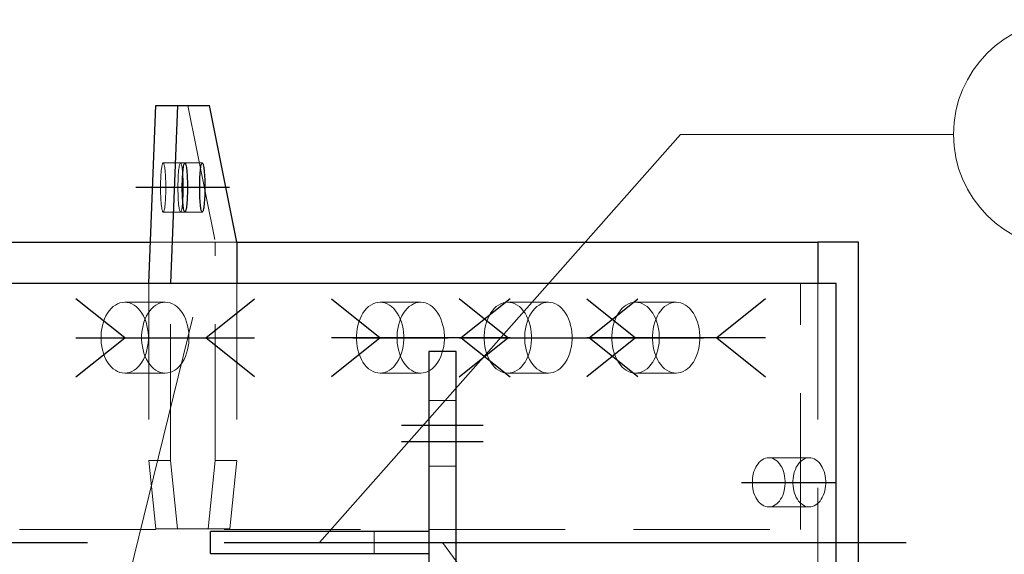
# Model space of a CAD drawing. Header units: millimetres. Extents: x 3528 to 4122, y 12541 to 12988.
# Tile 33 of 47: x 3936 to 3954, y 12717 to 12727. Entities that reach past the tile are written whole.
import ezdxf

# ---------------------------------------------------------------- set-up
doc = ezdxf.new("R2010")
doc.units = ezdxf.units.MM
doc.header["$LTSCALE"] = 10
doc.linetypes.add('HIDDEN', pattern=[0.375, 0.25, -0.125])
doc.linetypes.add('MITTE', pattern=[2, 1.25, -0.25, 0.25, -0.25])
for name, color, linetype in [('PS_BOLT', 4, 'Continuous'), ('PS_MID', 5, 'MITTE'), ('PS_SHAPE', 3, 'Continuous')]:
    doc.layers.add(name, color=color, linetype=linetype)
for name, color, linetype, lineweight in [('PS_Hidden', 2, 'HIDDEN', 9), ('PS_Pos', 1, 'Continuous', 15), ('PS_SOLID', 7, 'Continuous', 30)]:
    doc.layers.add(name, color=color, linetype=linetype, lineweight=lineweight)
doc.styles.add('simplex', font='simplex.shx', dxfattribs={"width": 0.75})

# ---------------------------------------------------------------- blocks, each defined once
blk = doc.blocks.new('*X320')
at = {"color": 30, "linetype": 'Continuous'}
for p, q in [((3945.03, 12720.704), (3944.138, 12721.418)), ((3946.518, 12720.704), (3947.41, 12721.418)), ((3944.138, 12719.99), (3945.03, 12720.704)), ((3944.138, 12720.704), (3947.41, 12720.704)), ((3947.41, 12719.99), (3946.518, 12720.704))]:
    blk.add_line(p, q, dxfattribs=at)
blk = doc.blocks.new('*X322')
at = {"color": 30, "linetype": 'Continuous'}
for p, q in [((3946.478, 12721.418), (3947.37, 12720.704)), ((3949.75, 12721.418), (3948.858, 12720.704)), ((3947.37, 12720.704), (3946.478, 12719.99)), ((3949.75, 12720.704), (3946.478, 12720.704)), ((3948.858, 12720.704), (3949.75, 12719.99))]:
    blk.add_line(p, q, dxfattribs=at)
blk = doc.blocks.new('*X324')
at = {"color": 30, "linetype": 'Continuous'}
for p, q in [((3938.011, 12720.704), (3937.118, 12721.418)), ((3939.498, 12720.704), (3940.39, 12721.418)), ((3937.118, 12719.99), (3938.011, 12720.704)), ((3937.118, 12720.704), (3940.39, 12720.704)), ((3940.39, 12719.99), (3939.498, 12720.704))]:
    blk.add_line(p, q, dxfattribs=at)
blk = doc.blocks.new('*X329')
at = {"color": 30, "linetype": 'Continuous'}
for p, q in [((3941.798, 12721.418), (3942.69, 12720.704)), ((3945.07, 12721.418), (3944.178, 12720.704)), ((3942.69, 12720.704), (3941.798, 12719.99)), ((3945.07, 12720.704), (3941.798, 12720.704)), ((3944.178, 12720.704), (3945.07, 12719.99))]:
    blk.add_line(p, q, dxfattribs=at)
blk = doc.blocks.new('*X330')
at = {"layer": 'PS_Hidden', "color": 2, "linetype": 'HIDDEN'}
for p, q in [((3939.166, 12724.954), (3939.671, 12722.454)), ((3938.681, 12723.764), (3938.678, 12723.73)), ((3938.684, 12723.796), (3938.681, 12723.764)), ((3938.688, 12723.824), (3938.684, 12723.796)), ((3938.692, 12723.848), (3938.688, 12723.824)), ((3938.697, 12723.868), (3938.692, 12723.848)), ((3938.701, 12723.884), (3938.697, 12723.868)), ((3938.706, 12723.895), (3938.701, 12723.884)), ((3938.711, 12723.902), (3938.706, 12723.895)), ((3938.715, 12723.904), (3938.711, 12723.902)), ((3938.72, 12723.902), (3938.715, 12723.904)), ((3938.715, 12723.904), (3939.113, 12723.904)), ((3938.725, 12723.895), (3938.72, 12723.902)), ((3938.73, 12723.884), (3938.725, 12723.895)), ((3938.734, 12723.868), (3938.73, 12723.884)), ((3938.739, 12723.848), (3938.734, 12723.868)), ((3938.743, 12723.824), (3938.739, 12723.848)), ((3938.746, 12723.796), (3938.743, 12723.824)), ((3938.75, 12723.764), (3938.746, 12723.796)), ((3938.753, 12723.73), (3938.75, 12723.764)), ((3938.999, 12723.764), (3938.996, 12723.73)), ((3939.003, 12723.796), (3938.999, 12723.764)), ((3939.006, 12723.824), (3939.003, 12723.796)), ((3939.011, 12723.848), (3939.006, 12723.824)), ((3939.015, 12723.868), (3939.011, 12723.848)), ((3939.019, 12723.884), (3939.015, 12723.868)), ((3939.024, 12723.895), (3939.019, 12723.884)), ((3939.029, 12723.902), (3939.024, 12723.895)), ((3939.034, 12723.904), (3939.029, 12723.902)), ((3939.039, 12723.902), (3939.034, 12723.904)), ((3939.043, 12723.895), (3939.039, 12723.902)), ((3939.048, 12723.884), (3939.043, 12723.895)), ((3939.053, 12723.868), (3939.048, 12723.884)), ((3939.057, 12723.848), (3939.053, 12723.868)), ((3939.061, 12723.824), (3939.057, 12723.848)), ((3939.065, 12723.796), (3939.061, 12723.824)), ((3939.068, 12723.764), (3939.065, 12723.796)), ((3939.072, 12723.73), (3939.068, 12723.764)), ((3939.113, 12723.904), (3939.431, 12723.904)), ((3938.669, 12723.567), (3938.668, 12723.523)), ((3938.671, 12723.611), (3938.669, 12723.567)), ((3938.673, 12723.653), (3938.671, 12723.611)), ((3938.675, 12723.692), (3938.673, 12723.653)), ((3938.678, 12723.73), (3938.675, 12723.692)), ((3938.756, 12723.692), (3938.753, 12723.73)), ((3938.758, 12723.653), (3938.756, 12723.692)), ((3938.76, 12723.611), (3938.758, 12723.653)), ((3938.762, 12723.567), (3938.76, 12723.611)), ((3938.763, 12723.523), (3938.762, 12723.567)), ((3938.988, 12723.567), (3938.987, 12723.523)), ((3938.989, 12723.611), (3938.988, 12723.567)), ((3938.991, 12723.653), (3938.989, 12723.611)), ((3938.993, 12723.692), (3938.991, 12723.653)), ((3938.996, 12723.73), (3938.993, 12723.692)), ((3939.074, 12723.692), (3939.072, 12723.73)), ((3939.077, 12723.653), (3939.074, 12723.692)), ((3939.079, 12723.611), (3939.077, 12723.653)), ((3939.08, 12723.567), (3939.079, 12723.611)), ((3939.081, 12723.523), (3939.08, 12723.567)), ((3938.668, 12723.523), (3938.668, 12723.477)), ((3938.668, 12723.477), (3938.668, 12723.432)), ((3938.668, 12723.432), (3938.668, 12723.386)), ((3938.668, 12723.386), (3938.669, 12723.342)), ((3938.762, 12723.342), (3938.763, 12723.386)), ((3938.763, 12723.477), (3938.763, 12723.523)), ((3938.763, 12723.432), (3938.763, 12723.477)), ((3938.763, 12723.386), (3938.763, 12723.432)), ((3938.987, 12723.523), (3938.986, 12723.477)), ((3938.986, 12723.477), (3938.986, 12723.432)), ((3938.986, 12723.432), (3938.987, 12723.386)), ((3938.987, 12723.386), (3938.988, 12723.342)), ((3939.08, 12723.342), (3939.081, 12723.386)), ((3939.081, 12723.477), (3939.081, 12723.523)), ((3939.081, 12723.432), (3939.081, 12723.477)), ((3939.081, 12723.386), (3939.081, 12723.432)), ((3938.669, 12723.342), (3938.671, 12723.298)), ((3938.671, 12723.298), (3938.673, 12723.256)), ((3938.673, 12723.256), (3938.675, 12723.216)), ((3938.675, 12723.216), (3938.678, 12723.179)), ((3938.753, 12723.179), (3938.756, 12723.216)), ((3938.756, 12723.216), (3938.758, 12723.256)), ((3938.758, 12723.256), (3938.76, 12723.298)), ((3938.76, 12723.298), (3938.762, 12723.342)), ((3938.988, 12723.342), (3938.989, 12723.298)), ((3938.989, 12723.298), (3938.991, 12723.256)), ((3938.991, 12723.256), (3938.993, 12723.216)), ((3938.993, 12723.216), (3938.996, 12723.179)), ((3939.072, 12723.179), (3939.074, 12723.216)), ((3939.074, 12723.216), (3939.077, 12723.256)), ((3939.077, 12723.256), (3939.079, 12723.298)), ((3939.079, 12723.298), (3939.08, 12723.342)), ((3938.678, 12723.179), (3938.681, 12723.144)), ((3938.681, 12723.144), (3938.684, 12723.113)), ((3938.684, 12723.113), (3938.688, 12723.085)), ((3938.688, 12723.085), (3938.692, 12723.061)), ((3938.692, 12723.061), (3938.697, 12723.041)), ((3938.697, 12723.041), (3938.701, 12723.025)), ((3938.701, 12723.025), (3938.706, 12723.014)), ((3938.725, 12723.014), (3938.73, 12723.025)), ((3938.73, 12723.025), (3938.734, 12723.041)), ((3938.734, 12723.041), (3938.739, 12723.061)), ((3938.739, 12723.061), (3938.743, 12723.085)), ((3938.743, 12723.085), (3938.746, 12723.113)), ((3938.746, 12723.113), (3938.75, 12723.144)), ((3938.75, 12723.144), (3938.753, 12723.179)), ((3938.996, 12723.179), (3938.999, 12723.144)), ((3938.999, 12723.144), (3939.003, 12723.113)), ((3939.003, 12723.113), (3939.006, 12723.085)), ((3939.006, 12723.085), (3939.011, 12723.061)), ((3939.011, 12723.061), (3939.015, 12723.041)), ((3939.015, 12723.041), (3939.019, 12723.025)), ((3939.019, 12723.025), (3939.024, 12723.014)), ((3939.043, 12723.014), (3939.048, 12723.025)), ((3939.048, 12723.025), (3939.053, 12723.041)), ((3939.053, 12723.041), (3939.057, 12723.061)), ((3939.057, 12723.061), (3939.061, 12723.085)), ((3939.061, 12723.085), (3939.065, 12723.113)), ((3939.065, 12723.113), (3939.068, 12723.144)), ((3939.068, 12723.144), (3939.072, 12723.179)), ((3938.706, 12723.014), (3938.711, 12723.007)), ((3938.711, 12723.007), (3938.715, 12723.004)), ((3938.715, 12723.004), (3938.72, 12723.007)), ((3938.715, 12723.004), (3939.113, 12723.004)), ((3938.72, 12723.007), (3938.725, 12723.014)), ((3939.024, 12723.014), (3939.029, 12723.007)), ((3939.029, 12723.007), (3939.034, 12723.004)), ((3939.034, 12723.004), (3939.039, 12723.007)), ((3939.039, 12723.007), (3939.043, 12723.014)), ((3939.113, 12723.004), (3939.431, 12723.004)), ((3938.481, 12722.454), (3939.671, 12722.454)), ((3939.671, 12722.454), (3940.068, 12722.454)), ((3939.671, 12718.454), (3939.671, 12722.454)), ((3938.45, 12721.704), (3938.45, 12718.454)), ((3938.848, 12718.454), (3938.848, 12721.704)), ((3940.068, 12721.704), (3940.068, 12718.454)), ((3950.391, 12717.189), (3950.391, 12721.704)), ((3950.713, 12721.704), (3950.713, 12712.204)), ((3937.728, 12721.198), (3937.762, 12721.238)), ((3937.762, 12721.238), (3937.8, 12721.273)), ((3937.8, 12721.273), (3937.839, 12721.302)), ((3937.839, 12721.302), (3937.881, 12721.325)), ((3937.881, 12721.325), (3937.923, 12721.341)), ((3937.923, 12721.341), (3937.967, 12721.351)), ((3937.967, 12721.351), (3938.011, 12721.354)), ((3938.011, 12721.354), (3938.055, 12721.351)), ((3938.754, 12721.354), (3938.011, 12721.354)), ((3938.055, 12721.351), (3938.098, 12721.341)), ((3938.098, 12721.341), (3938.141, 12721.325)), ((3938.141, 12721.325), (3938.182, 12721.302)), ((3938.182, 12721.302), (3938.222, 12721.273)), ((3938.222, 12721.273), (3938.259, 12721.238)), ((3938.259, 12721.238), (3938.294, 12721.198)), ((3938.506, 12721.238), (3938.471, 12721.198)), ((3938.543, 12721.273), (3938.506, 12721.238)), ((3938.583, 12721.302), (3938.543, 12721.273)), ((3938.624, 12721.325), (3938.583, 12721.302)), ((3938.667, 12721.341), (3938.624, 12721.325)), ((3938.71, 12721.351), (3938.667, 12721.341)), ((3938.754, 12721.354), (3938.71, 12721.351)), ((3938.798, 12721.351), (3938.754, 12721.354)), ((3938.842, 12721.341), (3938.798, 12721.351)), ((3938.884, 12721.325), (3938.842, 12721.341)), ((3938.926, 12721.302), (3938.884, 12721.325)), ((3938.965, 12721.273), (3938.926, 12721.302)), ((3939.003, 12721.238), (3938.965, 12721.273)), ((3939.037, 12721.198), (3939.003, 12721.238)), ((3942.407, 12721.198), (3942.442, 12721.238)), ((3942.442, 12721.238), (3942.48, 12721.273)), ((3942.48, 12721.273), (3942.519, 12721.302)), ((3942.519, 12721.302), (3942.56, 12721.325)), ((3942.56, 12721.325), (3942.603, 12721.341)), ((3942.603, 12721.341), (3942.646, 12721.351)), ((3942.646, 12721.351), (3942.69, 12721.354)), ((3942.69, 12721.354), (3942.734, 12721.351)), ((3943.434, 12721.354), (3942.69, 12721.354)), ((3942.734, 12721.351), (3942.778, 12721.341)), ((3942.778, 12721.341), (3942.82, 12721.325)), ((3942.82, 12721.325), (3942.862, 12721.302)), ((3942.862, 12721.302), (3942.901, 12721.273)), ((3942.901, 12721.273), (3942.939, 12721.238)), ((3942.939, 12721.238), (3942.973, 12721.198)), ((3943.186, 12721.238), (3943.151, 12721.198)), ((3943.223, 12721.273), (3943.186, 12721.238)), ((3943.263, 12721.302), (3943.223, 12721.273)), ((3943.304, 12721.325), (3943.263, 12721.302)), ((3943.347, 12721.341), (3943.304, 12721.325)), ((3943.39, 12721.351), (3943.347, 12721.341)), ((3943.434, 12721.354), (3943.39, 12721.351)), ((3943.478, 12721.351), (3943.434, 12721.354)), ((3943.522, 12721.341), (3943.478, 12721.351)), ((3943.564, 12721.325), (3943.522, 12721.341)), ((3943.605, 12721.302), (3943.564, 12721.325)), ((3943.645, 12721.273), (3943.605, 12721.302)), ((3943.682, 12721.238), (3943.645, 12721.273)), ((3943.717, 12721.198), (3943.682, 12721.238)), ((3944.747, 12721.198), (3944.782, 12721.238)), ((3944.782, 12721.238), (3944.819, 12721.273)), ((3944.819, 12721.273), (3944.859, 12721.302)), ((3944.859, 12721.302), (3944.9, 12721.325)), ((3944.9, 12721.325), (3944.943, 12721.341)), ((3944.943, 12721.341), (3944.986, 12721.351)), ((3944.986, 12721.351), (3945.03, 12721.354)), ((3945.03, 12721.354), (3945.074, 12721.351)), ((3945.774, 12721.354), (3945.03, 12721.354)), ((3945.074, 12721.351), (3945.118, 12721.341)), ((3945.118, 12721.341), (3945.16, 12721.325)), ((3945.16, 12721.325), (3945.202, 12721.302)), ((3945.202, 12721.302), (3945.241, 12721.273)), ((3945.241, 12721.273), (3945.279, 12721.238)), ((3945.279, 12721.238), (3945.313, 12721.198)), ((3945.526, 12721.238), (3945.491, 12721.198)), ((3945.563, 12721.273), (3945.526, 12721.238)), ((3945.603, 12721.302), (3945.563, 12721.273)), ((3945.644, 12721.325), (3945.603, 12721.302)), ((3945.686, 12721.341), (3945.644, 12721.325)), ((3945.73, 12721.351), (3945.686, 12721.341)), ((3945.774, 12721.354), (3945.73, 12721.351)), ((3945.818, 12721.351), (3945.774, 12721.354)), ((3945.861, 12721.341), (3945.818, 12721.351)), ((3945.904, 12721.325), (3945.861, 12721.341)), ((3945.945, 12721.302), (3945.904, 12721.325)), ((3945.985, 12721.273), (3945.945, 12721.302)), ((3946.022, 12721.238), (3945.985, 12721.273)), ((3946.057, 12721.198), (3946.022, 12721.238)), ((3947.087, 12721.198), (3947.122, 12721.238)), ((3947.122, 12721.238), (3947.159, 12721.273)), ((3947.159, 12721.273), (3947.199, 12721.302)), ((3947.199, 12721.302), (3947.24, 12721.325)), ((3947.24, 12721.325), (3947.283, 12721.341)), ((3947.283, 12721.341), (3947.326, 12721.351)), ((3947.326, 12721.351), (3947.37, 12721.354)), ((3947.37, 12721.354), (3947.414, 12721.351)), ((3948.114, 12721.354), (3947.37, 12721.354)), ((3947.414, 12721.351), (3947.458, 12721.341)), ((3947.458, 12721.341), (3947.5, 12721.325)), ((3947.5, 12721.325), (3947.542, 12721.302)), ((3947.542, 12721.302), (3947.581, 12721.273)), ((3947.581, 12721.273), (3947.618, 12721.238)), ((3947.618, 12721.238), (3947.653, 12721.198)), ((3947.866, 12721.238), (3947.831, 12721.198)), ((3947.903, 12721.273), (3947.866, 12721.238)), ((3947.942, 12721.302), (3947.903, 12721.273)), ((3947.984, 12721.325), (3947.942, 12721.302)), ((3948.026, 12721.341), (3947.984, 12721.325)), ((3948.07, 12721.351), (3948.026, 12721.341)), ((3948.114, 12721.354), (3948.07, 12721.351)), ((3948.158, 12721.351), (3948.114, 12721.354)), ((3948.201, 12721.341), (3948.158, 12721.351)), ((3948.244, 12721.325), (3948.201, 12721.341)), ((3948.285, 12721.302), (3948.244, 12721.325)), ((3948.325, 12721.273), (3948.285, 12721.302)), ((3948.362, 12721.238), (3948.325, 12721.273)), ((3948.397, 12721.198), (3948.362, 12721.238)), ((3937.621, 12720.991), (3937.642, 12721.048)), ((3937.642, 12721.048), (3937.667, 12721.102)), ((3937.667, 12721.102), (3937.696, 12721.152)), ((3937.696, 12721.152), (3937.728, 12721.198)), ((3938.294, 12721.198), (3938.326, 12721.152)), ((3938.326, 12721.152), (3938.354, 12721.102)), ((3938.354, 12721.102), (3938.379, 12721.048)), ((3938.386, 12721.048), (3938.364, 12720.991)), ((3938.379, 12721.048), (3938.401, 12720.991)), ((3938.411, 12721.102), (3938.386, 12721.048)), ((3938.439, 12721.152), (3938.411, 12721.102)), ((3938.471, 12721.198), (3938.439, 12721.152)), ((3939.069, 12721.152), (3939.037, 12721.198)), ((3939.098, 12721.102), (3939.069, 12721.152)), ((3939.123, 12721.048), (3939.098, 12721.102)), ((3939.144, 12720.991), (3939.123, 12721.048)), ((3942.3, 12720.991), (3942.322, 12721.048)), ((3942.322, 12721.048), (3942.347, 12721.102)), ((3942.347, 12721.102), (3942.375, 12721.152)), ((3942.375, 12721.152), (3942.407, 12721.198)), ((3942.973, 12721.198), (3943.005, 12721.152)), ((3943.005, 12721.152), (3943.034, 12721.102)), ((3943.034, 12721.102), (3943.059, 12721.048)), ((3943.065, 12721.048), (3943.044, 12720.991)), ((3943.059, 12721.048), (3943.081, 12720.991)), ((3943.09, 12721.102), (3943.065, 12721.048)), ((3943.119, 12721.152), (3943.09, 12721.102)), ((3943.151, 12721.198), (3943.119, 12721.152)), ((3943.749, 12721.152), (3943.717, 12721.198)), ((3943.778, 12721.102), (3943.749, 12721.152)), ((3943.803, 12721.048), (3943.778, 12721.102)), ((3943.824, 12720.991), (3943.803, 12721.048)), ((3944.64, 12720.991), (3944.661, 12721.048)), ((3944.661, 12721.048), (3944.687, 12721.102)), ((3944.687, 12721.102), (3944.715, 12721.152)), ((3944.715, 12721.152), (3944.747, 12721.198)), ((3945.313, 12721.198), (3945.345, 12721.152)), ((3945.345, 12721.152), (3945.374, 12721.102)), ((3945.374, 12721.102), (3945.399, 12721.048)), ((3945.405, 12721.048), (3945.384, 12720.991)), ((3945.399, 12721.048), (3945.42, 12720.991)), ((3945.43, 12721.102), (3945.405, 12721.048)), ((3945.459, 12721.152), (3945.43, 12721.102)), ((3945.491, 12721.198), (3945.459, 12721.152)), ((3946.089, 12721.152), (3946.057, 12721.198)), ((3946.118, 12721.102), (3946.089, 12721.152)), ((3946.143, 12721.048), (3946.118, 12721.102)), ((3946.164, 12720.991), (3946.143, 12721.048)), ((3946.98, 12720.991), (3947.001, 12721.048)), ((3947.001, 12721.048), (3947.027, 12721.102)), ((3947.027, 12721.102), (3947.055, 12721.152)), ((3947.055, 12721.152), (3947.087, 12721.198)), ((3947.653, 12721.198), (3947.685, 12721.152)), ((3947.685, 12721.152), (3947.714, 12721.102)), ((3947.714, 12721.102), (3947.739, 12721.048)), ((3947.745, 12721.048), (3947.724, 12720.991)), ((3947.739, 12721.048), (3947.76, 12720.991)), ((3947.77, 12721.102), (3947.745, 12721.048)), ((3947.799, 12721.152), (3947.77, 12721.102)), ((3947.831, 12721.198), (3947.799, 12721.152)), ((3948.429, 12721.152), (3948.397, 12721.198)), ((3948.457, 12721.102), (3948.429, 12721.152)), ((3948.483, 12721.048), (3948.457, 12721.102)), ((3948.504, 12720.991), (3948.483, 12721.048)), ((3937.581, 12720.803), (3937.59, 12720.867)), ((3937.59, 12720.867), (3937.603, 12720.93)), ((3937.603, 12720.93), (3937.621, 12720.991)), ((3938.334, 12720.867), (3938.325, 12720.803)), ((3938.347, 12720.93), (3938.334, 12720.867)), ((3938.364, 12720.991), (3938.347, 12720.93)), ((3938.401, 12720.991), (3938.418, 12720.93)), ((3938.418, 12720.93), (3938.431, 12720.867)), ((3938.431, 12720.867), (3938.44, 12720.803)), ((3939.162, 12720.93), (3939.144, 12720.991)), ((3939.175, 12720.867), (3939.162, 12720.93)), ((3939.184, 12720.803), (3939.175, 12720.867)), ((3942.261, 12720.803), (3942.27, 12720.867)), ((3942.27, 12720.867), (3942.283, 12720.93)), ((3942.283, 12720.93), (3942.3, 12720.991)), ((3943.013, 12720.867), (3943.005, 12720.803)), ((3943.027, 12720.93), (3943.013, 12720.867)), ((3943.044, 12720.991), (3943.027, 12720.93)), ((3943.081, 12720.991), (3943.098, 12720.93)), ((3943.098, 12720.93), (3943.111, 12720.867)), ((3943.111, 12720.867), (3943.12, 12720.803)), ((3943.842, 12720.93), (3943.824, 12720.991)), ((3943.855, 12720.867), (3943.842, 12720.93)), ((3943.864, 12720.803), (3943.855, 12720.867)), ((3944.601, 12720.803), (3944.61, 12720.867)), ((3944.61, 12720.867), (3944.623, 12720.93)), ((3944.623, 12720.93), (3944.64, 12720.991)), ((3945.353, 12720.867), (3945.344, 12720.803)), ((3945.366, 12720.93), (3945.353, 12720.867)), ((3945.384, 12720.991), (3945.366, 12720.93)), ((3945.42, 12720.991), (3945.438, 12720.93)), ((3945.438, 12720.93), (3945.451, 12720.867)), ((3945.451, 12720.867), (3945.46, 12720.803)), ((3946.181, 12720.93), (3946.164, 12720.991)), ((3946.195, 12720.867), (3946.181, 12720.93)), ((3946.203, 12720.803), (3946.195, 12720.867)), ((3946.941, 12720.803), (3946.949, 12720.867)), ((3946.949, 12720.867), (3946.963, 12720.93)), ((3946.963, 12720.93), (3946.98, 12720.991)), ((3947.693, 12720.867), (3947.684, 12720.803)), ((3947.706, 12720.93), (3947.693, 12720.867)), ((3947.724, 12720.991), (3947.706, 12720.93)), ((3947.76, 12720.991), (3947.778, 12720.93)), ((3947.778, 12720.93), (3947.791, 12720.867)), ((3947.791, 12720.867), (3947.8, 12720.803)), ((3948.521, 12720.93), (3948.504, 12720.991)), ((3948.534, 12720.867), (3948.521, 12720.93)), ((3948.543, 12720.803), (3948.534, 12720.867)), ((3937.577, 12720.737), (3937.581, 12720.803)), ((3937.577, 12720.671), (3937.577, 12720.737)), ((3938.325, 12720.803), (3938.32, 12720.737)), ((3938.32, 12720.737), (3938.32, 12720.671)), ((3938.44, 12720.803), (3938.445, 12720.737)), ((3938.445, 12720.737), (3938.445, 12720.671)), ((3939.188, 12720.737), (3939.184, 12720.803)), ((3939.188, 12720.671), (3939.188, 12720.737)), ((3942.256, 12720.737), (3942.261, 12720.803)), ((3942.256, 12720.671), (3942.256, 12720.737)), ((3943.005, 12720.803), (3943, 12720.737)), ((3943, 12720.737), (3943, 12720.671)), ((3943.12, 12720.803), (3943.124, 12720.737)), ((3943.124, 12720.737), (3943.124, 12720.671)), ((3943.868, 12720.737), (3943.864, 12720.803)), ((3943.868, 12720.671), (3943.868, 12720.737)), ((3944.596, 12720.737), (3944.601, 12720.803)), ((3944.596, 12720.671), (3944.596, 12720.737)), ((3945.344, 12720.803), (3945.34, 12720.737)), ((3945.34, 12720.737), (3945.34, 12720.671)), ((3945.46, 12720.803), (3945.464, 12720.737)), ((3945.464, 12720.737), (3945.464, 12720.671)), ((3946.208, 12720.737), (3946.203, 12720.803)), ((3946.208, 12720.671), (3946.208, 12720.737)), ((3946.936, 12720.737), (3946.941, 12720.803)), ((3946.936, 12720.671), (3946.936, 12720.737)), ((3947.684, 12720.803), (3947.68, 12720.737)), ((3947.68, 12720.737), (3947.68, 12720.671)), ((3947.8, 12720.803), (3947.804, 12720.737)), ((3947.804, 12720.737), (3947.804, 12720.671)), ((3948.548, 12720.737), (3948.543, 12720.803)), ((3948.548, 12720.671), (3948.548, 12720.737)), ((3937.581, 12720.606), (3937.577, 12720.671)), ((3937.59, 12720.541), (3937.581, 12720.606)), ((3937.603, 12720.479), (3937.59, 12720.541)), ((3938.32, 12720.671), (3938.325, 12720.606)), ((3938.325, 12720.606), (3938.334, 12720.541)), ((3938.334, 12720.541), (3938.347, 12720.479)), ((3938.431, 12720.541), (3938.418, 12720.479)), ((3938.44, 12720.606), (3938.431, 12720.541)), ((3938.445, 12720.671), (3938.44, 12720.606)), ((3939.162, 12720.479), (3939.175, 12720.541)), ((3939.175, 12720.541), (3939.184, 12720.606)), ((3939.184, 12720.606), (3939.188, 12720.671)), ((3942.261, 12720.606), (3942.256, 12720.671)), ((3942.27, 12720.541), (3942.261, 12720.606)), ((3942.283, 12720.479), (3942.27, 12720.541)), ((3943, 12720.671), (3943.005, 12720.606)), ((3943.005, 12720.606), (3943.013, 12720.541)), ((3943.013, 12720.541), (3943.027, 12720.479)), ((3943.111, 12720.541), (3943.098, 12720.479)), ((3943.12, 12720.606), (3943.111, 12720.541)), ((3943.124, 12720.671), (3943.12, 12720.606)), ((3943.842, 12720.479), (3943.855, 12720.541)), ((3943.855, 12720.541), (3943.864, 12720.606)), ((3943.864, 12720.606), (3943.868, 12720.671)), ((3944.601, 12720.606), (3944.596, 12720.671)), ((3944.61, 12720.541), (3944.601, 12720.606)), ((3944.623, 12720.479), (3944.61, 12720.541)), ((3945.34, 12720.671), (3945.344, 12720.606)), ((3945.344, 12720.606), (3945.353, 12720.541)), ((3945.353, 12720.541), (3945.366, 12720.479)), ((3945.451, 12720.541), (3945.438, 12720.479)), ((3945.46, 12720.606), (3945.451, 12720.541)), ((3945.464, 12720.671), (3945.46, 12720.606)), ((3946.181, 12720.479), (3946.195, 12720.541)), ((3946.195, 12720.541), (3946.203, 12720.606)), ((3946.203, 12720.606), (3946.208, 12720.671)), ((3946.941, 12720.606), (3946.936, 12720.671)), ((3946.949, 12720.541), (3946.941, 12720.606)), ((3946.963, 12720.479), (3946.949, 12720.541)), ((3947.68, 12720.671), (3947.684, 12720.606)), ((3947.684, 12720.606), (3947.693, 12720.541)), ((3947.693, 12720.541), (3947.706, 12720.479)), ((3947.791, 12720.541), (3947.778, 12720.479)), ((3947.8, 12720.606), (3947.791, 12720.541)), ((3947.804, 12720.671), (3947.8, 12720.606)), ((3948.521, 12720.479), (3948.534, 12720.541)), ((3948.534, 12720.541), (3948.543, 12720.606)), ((3948.543, 12720.606), (3948.548, 12720.671)), ((3937.621, 12720.418), (3937.603, 12720.479)), ((3937.642, 12720.361), (3937.621, 12720.418)), ((3937.667, 12720.307), (3937.642, 12720.361)), ((3938.347, 12720.479), (3938.364, 12720.418)), ((3938.379, 12720.361), (3938.354, 12720.307)), ((3938.364, 12720.418), (3938.386, 12720.361)), ((3938.401, 12720.418), (3938.379, 12720.361)), ((3938.386, 12720.361), (3938.411, 12720.307)), ((3938.418, 12720.479), (3938.401, 12720.418)), ((3939.098, 12720.307), (3939.123, 12720.361)), ((3939.123, 12720.361), (3939.144, 12720.418)), ((3939.144, 12720.418), (3939.162, 12720.479)), ((3942.3, 12720.418), (3942.283, 12720.479)), ((3942.322, 12720.361), (3942.3, 12720.418)), ((3942.347, 12720.307), (3942.322, 12720.361)), ((3943.027, 12720.479), (3943.044, 12720.418)), ((3943.059, 12720.361), (3943.034, 12720.307)), ((3943.044, 12720.418), (3943.065, 12720.361)), ((3943.081, 12720.418), (3943.059, 12720.361)), ((3943.065, 12720.361), (3943.09, 12720.307)), ((3943.098, 12720.479), (3943.081, 12720.418)), ((3943.778, 12720.307), (3943.803, 12720.361)), ((3943.803, 12720.361), (3943.824, 12720.418)), ((3943.824, 12720.418), (3943.842, 12720.479)), ((3944.64, 12720.418), (3944.623, 12720.479)), ((3944.661, 12720.361), (3944.64, 12720.418)), ((3944.687, 12720.307), (3944.661, 12720.361)), ((3945.366, 12720.479), (3945.384, 12720.418)), ((3945.399, 12720.361), (3945.374, 12720.307)), ((3945.384, 12720.418), (3945.405, 12720.361)), ((3945.42, 12720.418), (3945.399, 12720.361)), ((3945.405, 12720.361), (3945.43, 12720.307)), ((3945.438, 12720.479), (3945.42, 12720.418)), ((3946.118, 12720.307), (3946.143, 12720.361)), ((3946.143, 12720.361), (3946.164, 12720.418)), ((3946.164, 12720.418), (3946.181, 12720.479)), ((3946.98, 12720.418), (3946.963, 12720.479)), ((3947.001, 12720.361), (3946.98, 12720.418)), ((3947.027, 12720.307), (3947.001, 12720.361)), ((3947.706, 12720.479), (3947.724, 12720.418)), ((3947.739, 12720.361), (3947.714, 12720.307)), ((3947.724, 12720.418), (3947.745, 12720.361)), ((3947.76, 12720.418), (3947.739, 12720.361)), ((3947.745, 12720.361), (3947.77, 12720.307)), ((3947.778, 12720.479), (3947.76, 12720.418)), ((3948.457, 12720.307), (3948.483, 12720.361)), ((3948.483, 12720.361), (3948.504, 12720.418)), ((3948.504, 12720.418), (3948.521, 12720.479)), ((3937.696, 12720.257), (3937.667, 12720.307)), ((3937.728, 12720.211), (3937.696, 12720.257)), ((3937.762, 12720.171), (3937.728, 12720.211)), ((3937.8, 12720.136), (3937.762, 12720.171)), ((3938.259, 12720.171), (3938.222, 12720.136)), ((3938.294, 12720.211), (3938.259, 12720.171)), ((3938.326, 12720.257), (3938.294, 12720.211)), ((3938.354, 12720.307), (3938.326, 12720.257)), ((3938.411, 12720.307), (3938.439, 12720.257)), ((3938.439, 12720.257), (3938.471, 12720.211)), ((3938.471, 12720.211), (3938.506, 12720.171)), ((3938.506, 12720.171), (3938.543, 12720.136)), ((3938.965, 12720.136), (3939.003, 12720.171)), ((3939.003, 12720.171), (3939.037, 12720.211)), ((3939.037, 12720.211), (3939.069, 12720.257)), ((3939.069, 12720.257), (3939.098, 12720.307)), ((3942.375, 12720.257), (3942.347, 12720.307)), ((3942.407, 12720.211), (3942.375, 12720.257)), ((3942.442, 12720.171), (3942.407, 12720.211)), ((3942.48, 12720.136), (3942.442, 12720.171)), ((3942.939, 12720.171), (3942.901, 12720.136)), ((3942.973, 12720.211), (3942.939, 12720.171)), ((3943.005, 12720.257), (3942.973, 12720.211)), ((3943.034, 12720.307), (3943.005, 12720.257)), ((3943.09, 12720.307), (3943.119, 12720.257)), ((3943.119, 12720.257), (3943.151, 12720.211)), ((3943.151, 12720.211), (3943.186, 12720.171)), ((3943.186, 12720.171), (3943.223, 12720.136)), ((3943.645, 12720.136), (3943.682, 12720.171)), ((3943.682, 12720.171), (3943.717, 12720.211)), ((3943.717, 12720.211), (3943.749, 12720.257)), ((3943.749, 12720.257), (3943.778, 12720.307)), ((3944.715, 12720.257), (3944.687, 12720.307)), ((3944.747, 12720.211), (3944.715, 12720.257)), ((3944.782, 12720.171), (3944.747, 12720.211)), ((3944.819, 12720.136), (3944.782, 12720.171)), ((3945.279, 12720.171), (3945.241, 12720.136)), ((3945.313, 12720.211), (3945.279, 12720.171)), ((3945.345, 12720.257), (3945.313, 12720.211)), ((3945.374, 12720.307), (3945.345, 12720.257)), ((3945.43, 12720.307), (3945.459, 12720.257)), ((3945.459, 12720.257), (3945.491, 12720.211)), ((3945.491, 12720.211), (3945.526, 12720.171)), ((3945.526, 12720.171), (3945.563, 12720.136)), ((3945.985, 12720.136), (3946.022, 12720.171)), ((3946.022, 12720.171), (3946.057, 12720.211)), ((3946.057, 12720.211), (3946.089, 12720.257)), ((3946.089, 12720.257), (3946.118, 12720.307)), ((3947.055, 12720.257), (3947.027, 12720.307)), ((3947.087, 12720.211), (3947.055, 12720.257)), ((3947.122, 12720.171), (3947.087, 12720.211)), ((3947.159, 12720.136), (3947.122, 12720.171)), ((3947.618, 12720.171), (3947.581, 12720.136)), ((3947.653, 12720.211), (3947.618, 12720.171)), ((3947.685, 12720.257), (3947.653, 12720.211)), ((3947.714, 12720.307), (3947.685, 12720.257)), ((3947.77, 12720.307), (3947.799, 12720.257)), ((3947.799, 12720.257), (3947.831, 12720.211)), ((3947.831, 12720.211), (3947.866, 12720.171)), ((3947.866, 12720.171), (3947.903, 12720.136)), ((3948.325, 12720.136), (3948.362, 12720.171)), ((3948.362, 12720.171), (3948.397, 12720.211)), ((3948.397, 12720.211), (3948.429, 12720.257)), ((3948.429, 12720.257), (3948.457, 12720.307)), ((3937.839, 12720.107), (3937.8, 12720.136)), ((3937.881, 12720.084), (3937.839, 12720.107)), ((3937.923, 12720.068), (3937.881, 12720.084)), ((3937.967, 12720.058), (3937.923, 12720.068)), ((3938.011, 12720.054), (3937.967, 12720.058)), ((3938.055, 12720.058), (3938.011, 12720.054)), ((3938.754, 12720.054), (3938.011, 12720.054)), ((3938.098, 12720.068), (3938.055, 12720.058)), ((3938.141, 12720.084), (3938.098, 12720.068)), ((3938.182, 12720.107), (3938.141, 12720.084)), ((3938.222, 12720.136), (3938.182, 12720.107)), ((3938.543, 12720.136), (3938.583, 12720.107)), ((3938.583, 12720.107), (3938.624, 12720.084)), ((3938.624, 12720.084), (3938.667, 12720.068)), ((3938.667, 12720.068), (3938.71, 12720.058)), ((3938.71, 12720.058), (3938.754, 12720.054)), ((3938.754, 12720.054), (3938.798, 12720.058)), ((3938.798, 12720.058), (3938.842, 12720.068)), ((3938.842, 12720.068), (3938.884, 12720.084)), ((3938.884, 12720.084), (3938.926, 12720.107)), ((3938.926, 12720.107), (3938.965, 12720.136)), ((3942.519, 12720.107), (3942.48, 12720.136)), ((3942.56, 12720.084), (3942.519, 12720.107)), ((3942.603, 12720.068), (3942.56, 12720.084)), ((3942.646, 12720.058), (3942.603, 12720.068)), ((3942.69, 12720.054), (3942.646, 12720.058)), ((3942.734, 12720.058), (3942.69, 12720.054)), ((3943.434, 12720.054), (3942.69, 12720.054)), ((3942.778, 12720.068), (3942.734, 12720.058)), ((3942.82, 12720.084), (3942.778, 12720.068)), ((3942.862, 12720.107), (3942.82, 12720.084)), ((3942.901, 12720.136), (3942.862, 12720.107)), ((3943.223, 12720.136), (3943.263, 12720.107)), ((3943.263, 12720.107), (3943.304, 12720.084)), ((3943.304, 12720.084), (3943.347, 12720.068)), ((3943.347, 12720.068), (3943.39, 12720.058)), ((3943.39, 12720.058), (3943.434, 12720.054)), ((3943.434, 12720.054), (3943.478, 12720.058)), ((3943.478, 12720.058), (3943.522, 12720.068)), ((3943.522, 12720.068), (3943.564, 12720.084)), ((3943.564, 12720.084), (3943.605, 12720.107)), ((3943.605, 12720.107), (3943.645, 12720.136)), ((3944.859, 12720.107), (3944.819, 12720.136)), ((3944.9, 12720.084), (3944.859, 12720.107)), ((3944.943, 12720.068), (3944.9, 12720.084)), ((3944.986, 12720.058), (3944.943, 12720.068)), ((3945.03, 12720.054), (3944.986, 12720.058)), ((3945.074, 12720.058), (3945.03, 12720.054)), ((3945.774, 12720.054), (3945.03, 12720.054)), ((3945.118, 12720.068), (3945.074, 12720.058)), ((3945.16, 12720.084), (3945.118, 12720.068)), ((3945.202, 12720.107), (3945.16, 12720.084)), ((3945.241, 12720.136), (3945.202, 12720.107)), ((3945.563, 12720.136), (3945.603, 12720.107)), ((3945.603, 12720.107), (3945.644, 12720.084)), ((3945.644, 12720.084), (3945.686, 12720.068)), ((3945.686, 12720.068), (3945.73, 12720.058)), ((3945.73, 12720.058), (3945.774, 12720.054)), ((3945.774, 12720.054), (3945.818, 12720.058)), ((3945.818, 12720.058), (3945.861, 12720.068)), ((3945.861, 12720.068), (3945.904, 12720.084)), ((3945.904, 12720.084), (3945.945, 12720.107)), ((3945.945, 12720.107), (3945.985, 12720.136)), ((3947.199, 12720.107), (3947.159, 12720.136)), ((3947.24, 12720.084), (3947.199, 12720.107)), ((3947.283, 12720.068), (3947.24, 12720.084)), ((3947.326, 12720.058), (3947.283, 12720.068)), ((3947.37, 12720.054), (3947.326, 12720.058)), ((3947.414, 12720.058), (3947.37, 12720.054)), ((3948.114, 12720.054), (3947.37, 12720.054)), ((3947.458, 12720.068), (3947.414, 12720.058)), ((3947.5, 12720.084), (3947.458, 12720.068)), ((3947.542, 12720.107), (3947.5, 12720.084)), ((3947.581, 12720.136), (3947.542, 12720.107)), ((3947.903, 12720.136), (3947.942, 12720.107)), ((3947.942, 12720.107), (3947.984, 12720.084)), ((3947.984, 12720.084), (3948.026, 12720.068)), ((3948.026, 12720.068), (3948.07, 12720.058)), ((3948.07, 12720.058), (3948.114, 12720.054)), ((3948.114, 12720.054), (3948.158, 12720.058)), ((3948.158, 12720.058), (3948.201, 12720.068)), ((3948.201, 12720.068), (3948.244, 12720.084)), ((3948.244, 12720.084), (3948.285, 12720.107)), ((3948.285, 12720.107), (3948.325, 12720.136)), ((3943.581, 12719.554), (3944.081, 12719.554)), ((3938.583, 12717.204), (3938.45, 12718.454)), ((3938.45, 12718.454), (3938.848, 12718.454)), ((3938.848, 12718.454), (3938.98, 12717.204)), ((3939.671, 12718.454), (3939.538, 12717.204)), ((3940.068, 12718.454), (3939.671, 12718.454)), ((3939.936, 12717.204), (3940.068, 12718.454)), ((3943.581, 12718.354), (3944.081, 12718.354)), ((3949.572, 12718.33), (3949.592, 12718.364)), ((3949.592, 12718.364), (3949.614, 12718.396)), ((3949.614, 12718.396), (3949.638, 12718.424)), ((3949.638, 12718.424), (3949.664, 12718.448)), ((3949.664, 12718.448), (3949.692, 12718.468)), ((3949.692, 12718.468), (3949.72, 12718.484)), ((3949.72, 12718.484), (3949.75, 12718.495)), ((3949.75, 12718.495), (3949.78, 12718.502)), ((3949.78, 12718.502), (3949.81, 12718.504)), ((3949.81, 12718.504), (3949.841, 12718.502)), ((3950.554, 12718.504), (3949.81, 12718.504)), ((3949.841, 12718.502), (3949.871, 12718.495)), ((3949.871, 12718.495), (3949.9, 12718.484)), ((3949.9, 12718.484), (3949.929, 12718.468)), ((3949.929, 12718.468), (3949.956, 12718.448)), ((3949.956, 12718.448), (3949.982, 12718.424)), ((3949.982, 12718.424), (3950.006, 12718.396)), ((3950.006, 12718.396), (3950.028, 12718.364)), ((3950.028, 12718.364), (3950.048, 12718.33)), ((3950.336, 12718.364), (3950.316, 12718.33)), ((3950.358, 12718.396), (3950.336, 12718.364)), ((3950.382, 12718.424), (3950.358, 12718.396)), ((3950.408, 12718.448), (3950.382, 12718.424)), ((3950.435, 12718.468), (3950.408, 12718.448)), ((3950.464, 12718.484), (3950.435, 12718.468)), ((3950.493, 12718.495), (3950.464, 12718.484)), ((3950.524, 12718.502), (3950.493, 12718.495)), ((3950.554, 12718.504), (3950.524, 12718.502)), ((3950.584, 12718.502), (3950.554, 12718.504)), ((3950.615, 12718.495), (3950.584, 12718.502)), ((3950.644, 12718.484), (3950.615, 12718.495)), ((3950.673, 12718.468), (3950.644, 12718.484)), ((3950.7, 12718.448), (3950.673, 12718.468)), ((3950.726, 12718.424), (3950.7, 12718.448)), ((3950.75, 12718.396), (3950.726, 12718.424)), ((3950.772, 12718.364), (3950.75, 12718.396)), ((3950.792, 12718.33), (3950.772, 12718.364)), ((3949.513, 12718.123), (3949.519, 12718.167)), ((3949.519, 12718.167), (3949.528, 12718.211)), ((3949.528, 12718.211), (3949.54, 12718.253)), ((3949.54, 12718.253), (3949.555, 12718.292)), ((3949.555, 12718.292), (3949.572, 12718.33)), ((3950.048, 12718.33), (3950.066, 12718.292)), ((3950.066, 12718.292), (3950.08, 12718.253)), ((3950.08, 12718.253), (3950.092, 12718.211)), ((3950.092, 12718.211), (3950.102, 12718.167)), ((3950.102, 12718.167), (3950.108, 12718.123)), ((3950.263, 12718.167), (3950.257, 12718.123)), ((3950.272, 12718.211), (3950.263, 12718.167)), ((3950.284, 12718.253), (3950.272, 12718.211)), ((3950.299, 12718.292), (3950.284, 12718.253)), ((3950.316, 12718.33), (3950.299, 12718.292)), ((3950.809, 12718.292), (3950.792, 12718.33)), ((3950.824, 12718.253), (3950.809, 12718.292)), ((3950.836, 12718.211), (3950.824, 12718.253)), ((3950.845, 12718.167), (3950.836, 12718.211)), ((3950.851, 12718.123), (3950.845, 12718.167)), ((3949.51, 12718.077), (3949.513, 12718.123)), ((3949.51, 12718.032), (3949.51, 12718.077)), ((3949.513, 12717.986), (3949.51, 12718.032)), ((3949.519, 12717.942), (3949.513, 12717.986)), ((3950.108, 12717.986), (3950.102, 12717.942)), ((3950.108, 12718.123), (3950.111, 12718.077)), ((3950.111, 12718.032), (3950.108, 12717.986)), ((3950.111, 12718.077), (3950.111, 12718.032)), ((3950.257, 12718.123), (3950.254, 12718.077)), ((3950.254, 12718.077), (3950.254, 12718.032)), ((3950.254, 12718.032), (3950.257, 12717.986)), ((3950.257, 12717.986), (3950.263, 12717.942)), ((3950.845, 12717.942), (3950.851, 12717.986)), ((3950.854, 12718.077), (3950.851, 12718.123)), ((3950.851, 12717.986), (3950.854, 12718.032)), ((3950.854, 12718.032), (3950.854, 12718.077)), ((3949.528, 12717.898), (3949.519, 12717.942)), ((3949.54, 12717.856), (3949.528, 12717.898)), ((3949.555, 12717.816), (3949.54, 12717.856)), ((3949.572, 12717.779), (3949.555, 12717.816)), ((3950.066, 12717.816), (3950.048, 12717.779)), ((3950.08, 12717.856), (3950.066, 12717.816)), ((3950.092, 12717.898), (3950.08, 12717.856)), ((3950.102, 12717.942), (3950.092, 12717.898)), ((3950.263, 12717.942), (3950.272, 12717.898)), ((3950.272, 12717.898), (3950.284, 12717.856)), ((3950.284, 12717.856), (3950.299, 12717.816)), ((3950.299, 12717.816), (3950.316, 12717.779)), ((3950.792, 12717.779), (3950.809, 12717.816)), ((3950.809, 12717.816), (3950.824, 12717.856)), ((3950.824, 12717.856), (3950.836, 12717.898)), ((3950.836, 12717.898), (3950.845, 12717.942)), ((3949.592, 12717.744), (3949.572, 12717.779)), ((3949.614, 12717.713), (3949.592, 12717.744)), ((3949.638, 12717.685), (3949.614, 12717.713)), ((3949.664, 12717.661), (3949.638, 12717.685)), ((3949.692, 12717.641), (3949.664, 12717.661)), ((3949.72, 12717.625), (3949.692, 12717.641)), ((3949.75, 12717.614), (3949.72, 12717.625)), ((3949.78, 12717.607), (3949.75, 12717.614)), ((3949.871, 12717.614), (3949.841, 12717.607)), ((3949.9, 12717.625), (3949.871, 12717.614)), ((3949.929, 12717.641), (3949.9, 12717.625)), ((3949.956, 12717.661), (3949.929, 12717.641)), ((3949.982, 12717.685), (3949.956, 12717.661)), ((3950.006, 12717.713), (3949.982, 12717.685)), ((3950.028, 12717.744), (3950.006, 12717.713)), ((3950.048, 12717.779), (3950.028, 12717.744)), ((3950.316, 12717.779), (3950.336, 12717.744)), ((3950.336, 12717.744), (3950.358, 12717.713)), ((3950.358, 12717.713), (3950.382, 12717.685)), ((3950.382, 12717.685), (3950.408, 12717.661)), ((3950.408, 12717.661), (3950.435, 12717.641)), ((3950.435, 12717.641), (3950.464, 12717.625)), ((3950.464, 12717.625), (3950.493, 12717.614)), ((3950.493, 12717.614), (3950.524, 12717.607)), ((3950.584, 12717.607), (3950.615, 12717.614)), ((3950.615, 12717.614), (3950.644, 12717.625)), ((3950.644, 12717.625), (3950.673, 12717.641)), ((3950.673, 12717.641), (3950.7, 12717.661)), ((3950.7, 12717.661), (3950.726, 12717.685)), ((3950.726, 12717.685), (3950.75, 12717.713)), ((3950.75, 12717.713), (3950.772, 12717.744)), ((3950.772, 12717.744), (3950.792, 12717.779)), ((3949.81, 12717.604), (3949.78, 12717.607)), ((3949.841, 12717.607), (3949.81, 12717.604)), ((3950.554, 12717.604), (3949.81, 12717.604)), ((3950.524, 12717.607), (3950.554, 12717.604)), ((3950.554, 12717.604), (3950.584, 12717.607)), ((3699.831, 12717.189), (3950.391, 12717.189)), ((3938.98, 12717.204), (3938.583, 12717.204)), ((3939.936, 12717.204), (3938.98, 12717.204)), ((3942.581, 12717.154), (3942.581, 12716.754))]:
    blk.add_line(p, q, dxfattribs=at)
at = {"layer": 'PS_MID', "color": 5, "linetype": 'MITTE'}
for p, q in [((3939.613, 12723.454), (3938.215, 12723.454)), ((3939.931, 12723.454), (3938.534, 12723.454)), ((3937.511, 12720.704), (3939.254, 12720.704)), ((3942.19, 12720.704), (3943.934, 12720.704)), ((3944.53, 12720.704), (3946.274, 12720.704)), ((3946.87, 12720.704), (3948.614, 12720.704)), ((3943.081, 12719.104), (3944.581, 12719.104)), ((3943.081, 12719.104), (3944.581, 12719.104)), ((3943.081, 12718.804), (3944.581, 12718.804)), ((3943.081, 12718.804), (3944.581, 12718.804)), ((3949.31, 12718.054), (3951.054, 12718.054)), ((3699.831, 12716.954), (3953.547, 12716.954))]:
    blk.add_line(p, q, dxfattribs=at)
at = {"layer": 'PS_SOLID', "color": 7, "linetype": 'Continuous'}
for p, q in [((3938.45, 12721.704), (3938.583, 12724.954)), ((3938.583, 12724.954), (3938.98, 12724.954)), ((3938.98, 12724.954), (3938.848, 12721.704)), ((3938.98, 12724.954), (3939.564, 12724.954)), ((3940.068, 12722.454), (3939.564, 12724.954)), ((3939.075, 12723.73), (3939.079, 12723.764)), ((3939.079, 12723.764), (3939.082, 12723.796)), ((3939.082, 12723.796), (3939.086, 12723.824)), ((3939.086, 12723.824), (3939.09, 12723.848)), ((3939.09, 12723.848), (3939.094, 12723.868)), ((3939.094, 12723.868), (3939.099, 12723.884)), ((3939.099, 12723.884), (3939.104, 12723.895)), ((3939.104, 12723.895), (3939.108, 12723.902)), ((3939.108, 12723.902), (3939.113, 12723.904)), ((3939.113, 12723.904), (3939.118, 12723.902)), ((3939.118, 12723.902), (3939.123, 12723.895)), ((3939.123, 12723.895), (3939.127, 12723.884)), ((3939.127, 12723.884), (3939.132, 12723.868)), ((3939.132, 12723.868), (3939.136, 12723.848)), ((3939.136, 12723.848), (3939.14, 12723.824)), ((3939.14, 12723.824), (3939.144, 12723.796)), ((3939.144, 12723.796), (3939.148, 12723.764)), ((3939.148, 12723.764), (3939.151, 12723.73)), ((3939.394, 12723.73), (3939.397, 12723.764)), ((3939.397, 12723.764), (3939.4, 12723.796)), ((3939.4, 12723.796), (3939.404, 12723.824)), ((3939.404, 12723.824), (3939.408, 12723.848)), ((3939.408, 12723.848), (3939.413, 12723.868)), ((3939.413, 12723.868), (3939.417, 12723.884)), ((3939.417, 12723.884), (3939.422, 12723.895)), ((3939.422, 12723.895), (3939.427, 12723.902)), ((3939.427, 12723.902), (3939.431, 12723.904)), ((3939.431, 12723.904), (3939.436, 12723.902)), ((3939.436, 12723.902), (3939.441, 12723.895)), ((3939.441, 12723.895), (3939.446, 12723.884)), ((3939.446, 12723.884), (3939.45, 12723.868)), ((3939.45, 12723.868), (3939.455, 12723.848)), ((3939.455, 12723.848), (3939.459, 12723.824)), ((3939.459, 12723.824), (3939.463, 12723.796)), ((3939.463, 12723.796), (3939.466, 12723.764)), ((3939.466, 12723.764), (3939.469, 12723.73)), ((3939.066, 12723.523), (3939.067, 12723.567)), ((3939.067, 12723.567), (3939.068, 12723.611)), ((3939.068, 12723.611), (3939.07, 12723.653)), ((3939.07, 12723.653), (3939.073, 12723.692)), ((3939.073, 12723.692), (3939.075, 12723.73)), ((3939.151, 12723.73), (3939.154, 12723.692)), ((3939.154, 12723.692), (3939.156, 12723.653)), ((3939.156, 12723.653), (3939.158, 12723.611)), ((3939.158, 12723.611), (3939.159, 12723.567)), ((3939.159, 12723.567), (3939.16, 12723.523)), ((3939.384, 12723.523), (3939.385, 12723.567)), ((3939.385, 12723.567), (3939.387, 12723.611)), ((3939.387, 12723.611), (3939.389, 12723.653)), ((3939.389, 12723.653), (3939.391, 12723.692)), ((3939.391, 12723.692), (3939.394, 12723.73)), ((3939.469, 12723.73), (3939.472, 12723.692)), ((3939.472, 12723.692), (3939.474, 12723.653)), ((3939.474, 12723.653), (3939.476, 12723.611)), ((3939.476, 12723.611), (3939.478, 12723.567)), ((3939.478, 12723.567), (3939.479, 12723.523)), ((3939.065, 12723.477), (3939.066, 12723.523)), ((3939.065, 12723.432), (3939.065, 12723.477)), ((3939.066, 12723.386), (3939.065, 12723.432)), ((3939.067, 12723.342), (3939.066, 12723.386)), ((3939.16, 12723.386), (3939.159, 12723.342)), ((3939.16, 12723.523), (3939.161, 12723.477)), ((3939.161, 12723.432), (3939.16, 12723.386)), ((3939.161, 12723.477), (3939.161, 12723.432)), ((3939.384, 12723.477), (3939.384, 12723.523)), ((3939.384, 12723.432), (3939.384, 12723.477)), ((3939.384, 12723.386), (3939.384, 12723.432)), ((3939.385, 12723.342), (3939.384, 12723.386)), ((3939.479, 12723.386), (3939.478, 12723.342)), ((3939.479, 12723.523), (3939.479, 12723.477)), ((3939.479, 12723.477), (3939.479, 12723.432)), ((3939.479, 12723.432), (3939.479, 12723.386)), ((3939.068, 12723.298), (3939.067, 12723.342)), ((3939.07, 12723.256), (3939.068, 12723.298)), ((3939.073, 12723.216), (3939.07, 12723.256)), ((3939.075, 12723.179), (3939.073, 12723.216)), ((3939.154, 12723.216), (3939.151, 12723.179)), ((3939.156, 12723.256), (3939.154, 12723.216)), ((3939.158, 12723.298), (3939.156, 12723.256)), ((3939.159, 12723.342), (3939.158, 12723.298)), ((3939.387, 12723.298), (3939.385, 12723.342)), ((3939.389, 12723.256), (3939.387, 12723.298)), ((3939.391, 12723.216), (3939.389, 12723.256)), ((3939.394, 12723.179), (3939.391, 12723.216)), ((3939.472, 12723.216), (3939.469, 12723.179)), ((3939.474, 12723.256), (3939.472, 12723.216)), ((3939.476, 12723.298), (3939.474, 12723.256)), ((3939.478, 12723.342), (3939.476, 12723.298)), ((3939.079, 12723.144), (3939.075, 12723.179)), ((3939.082, 12723.113), (3939.079, 12723.144)), ((3939.086, 12723.085), (3939.082, 12723.113)), ((3939.09, 12723.061), (3939.086, 12723.085)), ((3939.094, 12723.041), (3939.09, 12723.061)), ((3939.099, 12723.025), (3939.094, 12723.041)), ((3939.104, 12723.014), (3939.099, 12723.025)), ((3939.127, 12723.025), (3939.123, 12723.014)), ((3939.132, 12723.041), (3939.127, 12723.025)), ((3939.136, 12723.061), (3939.132, 12723.041)), ((3939.14, 12723.085), (3939.136, 12723.061)), ((3939.144, 12723.113), (3939.14, 12723.085)), ((3939.148, 12723.144), (3939.144, 12723.113)), ((3939.151, 12723.179), (3939.148, 12723.144)), ((3939.397, 12723.144), (3939.394, 12723.179)), ((3939.4, 12723.113), (3939.397, 12723.144)), ((3939.404, 12723.085), (3939.4, 12723.113)), ((3939.408, 12723.061), (3939.404, 12723.085)), ((3939.413, 12723.041), (3939.408, 12723.061)), ((3939.417, 12723.025), (3939.413, 12723.041)), ((3939.422, 12723.014), (3939.417, 12723.025)), ((3939.446, 12723.025), (3939.441, 12723.014)), ((3939.45, 12723.041), (3939.446, 12723.025)), ((3939.455, 12723.061), (3939.45, 12723.041)), ((3939.459, 12723.085), (3939.455, 12723.061)), ((3939.463, 12723.113), (3939.459, 12723.085)), ((3939.466, 12723.144), (3939.463, 12723.113)), ((3939.469, 12723.179), (3939.466, 12723.144)), ((3939.108, 12723.007), (3939.104, 12723.014)), ((3939.113, 12723.004), (3939.108, 12723.007)), ((3939.118, 12723.007), (3939.113, 12723.004)), ((3939.123, 12723.014), (3939.118, 12723.007)), ((3939.427, 12723.007), (3939.422, 12723.014)), ((3939.431, 12723.004), (3939.427, 12723.007)), ((3939.436, 12723.007), (3939.431, 12723.004)), ((3939.441, 12723.014), (3939.436, 12723.007)), ((3916.618, 12722.454), (3938.481, 12722.454)), ((3940.068, 12722.454), (3950.713, 12722.454)), ((3940.068, 12722.454), (3940.068, 12721.704)), ((3950.713, 12722.454), (3950.713, 12721.704)), ((3951.456, 12722.454), (3950.713, 12722.454)), ((3951.456, 12711.454), (3951.456, 12722.454)), ((3699.831, 12721.704), (3951.047, 12721.704)), ((3951.047, 12712.204), (3951.047, 12721.704)), ((3943.581, 12720.454), (3943.581, 12713.454)), ((3944.081, 12720.454), (3943.581, 12720.454)), ((3944.081, 12713.454), (3944.081, 12720.454)), ((3939.581, 12716.754), (3939.581, 12717.154)), ((3943.581, 12717.154), (3939.581, 12717.154)), ((3939.581, 12716.754), (3943.581, 12716.754))]:
    blk.add_line(p, q, dxfattribs=at)
blk = doc.blocks.new('*X336')
at = {"color": 1}
for p, q in [((3941.581, 12716.954), (3948.196, 12724.428)), ((3948.196, 12724.428), (3953.196, 12724.428))]:
    blk.add_line(p, q, dxfattribs=at)
blk.add_arc((3955.296, 12724.428), 2.1, 90, 270, dxfattribs=at)
blk = doc.blocks.new('*X338')
at = {"color": 1}
for p, q in [((3939.259, 12721.079), (3936.15, 12708.451)), ((3925.3, 12710.551), (3929.05, 12710.551)), ((3931.15, 12708.451), (3936.15, 12708.451)), ((3925.3, 12706.351), (3929.05, 12706.351))]:
    blk.add_line(p, q, dxfattribs=at)
for centre, start, end in [((3925.3, 12708.451), 90, 270), ((3929.05, 12708.451), 270, 90)]:
    blk.add_arc(centre, 2.1, start, end, dxfattribs=at)
at = {"color": 2, "style": 'simplex', "width": 0.75}
blk.add_text('94', height=3, dxfattribs=at).set_placement((3925.3, 12706.951))
blk = doc.blocks.new('*X339')
at = {"color": 1}
blk.add_line((3943.831, 12716.954), (3949.452, 12709.389), dxfattribs=at)

msp = doc.modelspace()

# ---------------------------------------------------------------- block references
at = {"layer": 'PS_BOLT', "color": 30}
for name in ['*X324', '*X329', '*X320', '*X322']:
    msp.add_blockref(name, (0, 0), dxfattribs=at)
at = {"layer": 'PS_Pos'}
for name in ['*X336', '*X338', '*X339']:
    msp.add_blockref(name, (0, 0), dxfattribs=at)
at = {"layer": 'PS_SHAPE'}
msp.add_blockref('*X330', (0, 0), dxfattribs=at)

doc.saveas('drawing.dxf')
